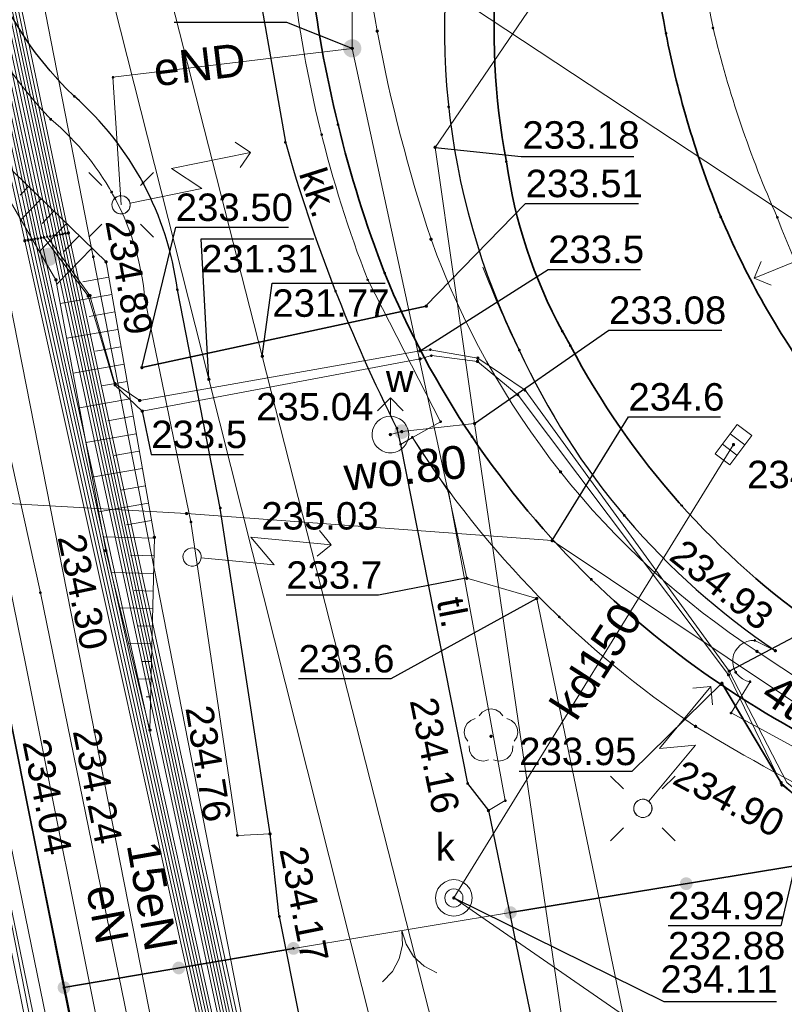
# Model space of a CAD drawing. Header units: metres. Extents: x 6603648 to 6604252, y 5739748 to 5740166.
# Tile 10 of 98: x 6603713 to 6603733, y 5739905 to 5739932. Entities that reach past the tile are written whole.
import ezdxf
from ezdxf.enums import TextEntityAlignment as Align

# ---------------------------------------------------------------- set-up
doc = ezdxf.new("R2010")
doc.units = ezdxf.units.M
doc.layers.get('0').update_dxf_attribs({"color": 252, "linetype": 'CONTINUOUS'})
for name, color, linetype, lineweight in [('GESDZI', 252, 'CONTINUOUS', 18), ('GESUZY', 252, 'CONTINUOUS', 18), ('GSLKBR', 252, 'CONTINUOUS', 18), ('GSLKOG', 252, 'CONTINUOUS', 35), ('GSLKOU', 252, 'CONTINUOUS', 18), ('GSLKRW', 252, 'CONTINUOUS', 25), ('GSLTTR', 252, 'CONTINUOUS', 35), ('GSPPRB', 252, 'CONTINUOUS', 18), ('GSPRDL', 252, 'CONTINUOUS', 18), ('GSPWPS', 252, 'CONTINUOUS', 13), ('GSPWPS_O', 252, 'CONTINUOUS', 13), ('GSSKOA', 252, 'CONTINUOUS', 18), ('GSSKPL', 252, 'CONTINUOUS', 18), ('GSSKPL_O', 252, 'CONTINUOUS', 18), ('GSSZSN', 252, 'CONTINUOUS', 18), ('GULENN', 252, 'CONTINUOUS', 18), ('GULENN_O', 252, 'CONTINUOUS', 18), ('GULEOR', 252, 'CONTINUOUS', 35), ('GULESN', 252, 'CONTINUOUS', 18), ('GULEWN', 252, 'CONTINUOUS', 18), ('GULKDP', 252, 'CONTINUOUS', 18), ('GULKDP_O', 252, 'CONTINUOUS', 18), ('GULKSP', 252, 'CONTINUOUS', 18), ('GULTPR', 252, 'CONTINUOUS', 18), ('GULTPR_O', 252, 'CONTINUOUS', 18), ('GULWOP', 252, 'CONTINUOUS', 18), ('GULWOP_O', 252, 'CONTINUOUS', 18), ('GUPISL', 252, 'CONTINUOUS', 18), ('GUPKKS', 252, 'CONTINUOUS', 18), ('GUPKSD', 252, 'CONTINUOUS', 18), ('GUPKWZ', 252, 'CONTINUOUS', 18), ('GUPKWZ_O', 252, 'CONTINUOUS', 18), ('GUPWDT', 252, 'CONTINUOUS', 18)]:
    doc.layers.add(name, color=color, linetype=linetype, lineweight=lineweight)
for name, color, linetype in [('GUPESH', 252, 'CONTINUOUS'), ('GUPESH_O', 252, 'CONTINUOUS'), ('GUPEUI', 252, 'CONTINUOUS'), ('GUPKSH', 252, 'CONTINUOUS'), ('GUPKSH_O', 252, 'CONTINUOUS'), ('GUPTSH', 252, 'CONTINUOUS'), ('GUPTSH_O', 252, 'CONTINUOUS'), ('GUPWSH', 252, 'CONTINUOUS'), ('GUPWSH_O', 252, 'CONTINUOUS'), ('GUPWZA', 252, 'CONTINUOUS'), ('GUPWZA_O', 252, 'CONTINUOUS')]:
    doc.layers.add(name, color=color, linetype=linetype)
doc.styles.add('Arial', font='arial.ttf')

# ---------------------------------------------------------------- blocks, each defined once
blk = doc.blocks.new('GSPPRB0')
blk.add_lwpolyline([(-0.007955, 0.0225), (0.007955, 0.0225), (0.0225, 0.007955), (0.0225, -0.007955), (0.007955, -0.0225), (-0.007955, -0.0225), (-0.0225, -0.007955), (-0.0225, 0.007955)], close=True)
blk = doc.blocks.new('GUPESH1')
blk.add_hatch(color=256).paths.add_polyline_path([(0, 0.045), (-0.011647, 0.043467), (-0.0225, 0.038971), (-0.03182, 0.03182), (-0.038971, 0.0225), (-0.043467, 0.011647), (-0.045, 0), (-0.043467, -0.011647), (-0.038971, -0.0225), (-0.03182, -0.03182), (-0.0225, -0.038971), (-0.011647, -0.043467), (0, -0.045), (0.011647, -0.043467), (0.0225, -0.038971), (0.03182, -0.03182), (0.038971, -0.0225), (0.043467, -0.011647), (0.045, 0), (0.043467, 0.011647), (0.038971, 0.0225), (0.03182, 0.03182), (0.0225, 0.038971), (0.011647, 0.043467)])
blk = doc.blocks.new('GUPEUI1')
blk.add_hatch(color=256).paths.add_polyline_path([(0, 0.25), (-0.064705, 0.241481), (-0.125, 0.216506), (-0.176777, 0.176777), (-0.216506, 0.125), (-0.241481, 0.064705), (-0.25, 0), (-0.241481, -0.064705), (-0.216506, -0.125), (-0.176777, -0.176777), (-0.125, -0.216506), (-0.064705, -0.241481), (0, -0.25), (0.064705, -0.241481), (0.125, -0.216506), (0.176777, -0.176777), (0.216506, -0.125), (0.241481, -0.064705), (0.25, 0), (0.241481, 0.064705), (0.216506, 0.125), (0.176777, 0.176777), (0.125, 0.216506), (0.064705, 0.241481)])
blk = doc.blocks.new('GUPKKS1')
blk.add_lwpolyline([(0.5, -0.25), (-0.5, -0.25), (-0.5, 0.25), (0.5, 0.25)], close=True)
for points in [[(-0.175, -0.25), (-0.175, 0.25)], [(0.175, -0.25), (0.175, 0.25)]]:
    blk.add_lwpolyline(points)
blk = doc.blocks.new('GUPWSH1')
blk.add_hatch(color=256).paths.add_polyline_path([(0, 0.045), (-0.011647, 0.043467), (-0.0225, 0.038971), (-0.03182, 0.03182), (-0.038971, 0.0225), (-0.043467, 0.011647), (-0.045, 0), (-0.043467, -0.011647), (-0.038971, -0.0225), (-0.03182, -0.03182), (-0.0225, -0.038971), (-0.011647, -0.043467), (0, -0.045), (0.011647, -0.043467), (0.0225, -0.038971), (0.03182, -0.03182), (0.038971, -0.0225), (0.043467, -0.011647), (0.045, 0), (0.043467, 0.011647), (0.038971, 0.0225), (0.03182, 0.03182), (0.0225, 0.038971), (0.011647, 0.043467)])
blk = doc.blocks.new('GUPKWZ1_1')
blk.add_lwpolyline([(0.25, 0), (0.241481, -0.064705), (0.216506, -0.125), (0.176777, -0.176777), (0.125, -0.216506), (0.064705, -0.241481), (0, -0.25), (-0.064705, -0.241481), (-0.125, -0.216506), (-0.176777, -0.176777), (-0.216506, -0.125), (-0.241481, -0.064705), (-0.25, 0), (-0.241481, 0.064705), (-0.216506, 0.125), (-0.176777, 0.176777), (-0.125, 0.216506), (-0.064705, 0.241481), (0, 0.25), (0.064705, 0.241481), (0.125, 0.216506), (0.176777, 0.176777), (0.216506, 0.125), (0.241481, 0.064705)], close=True)
blk = doc.blocks.new('GUPKSD1_1')
blk.add_lwpolyline([(0.5, 0), (0.482963, -0.12941), (0.433013, -0.25), (0.353553, -0.353553), (0.25, -0.433013), (0.12941, -0.482963), (0, -0.5), (-0.12941, -0.482963), (-0.25, -0.433013), (-0.353553, -0.353553), (-0.433013, -0.25), (-0.482963, -0.12941), (-0.5, 0), (-0.482963, 0.12941), (-0.433013, 0.25), (-0.353553, 0.353553), (-0.25, 0.433013), (-0.12941, 0.482963), (0, 0.5), (0.12941, 0.482963), (0.25, 0.433013), (0.353553, 0.353553), (0.433013, 0.25), (0.482963, 0.12941)], close=True)
blk = doc.blocks.new('GSPRDL1')
blk.add_hatch(color=256).paths.add_polyline_path([(-0.045, 0), (-0.042798, -0.013906), (-0.036406, -0.02645), (-0.02645, -0.036406), (-0.013906, -0.042798), (0, -0.045), (0.013906, -0.042798), (0.02645, -0.036406), (0.036406, -0.02645), (0.042798, -0.013906), (0.045, 0), (0.042798, 0.013906), (0.036406, 0.02645), (0.02645, 0.036406), (0.013906, 0.042798), (0, 0.045), (-0.013906, 0.042798), (-0.02645, 0.036406), (-0.036406, 0.02645), (-0.042798, 0.013906)])
for points in [[(-0.646351, 0.068773), (-0.677512, 0.194901), (-0.663766, 0.324092), (-0.606763, 0.440839), (-0.513345, 0.531129), (-0.394725, 0.584125), (-0.265141, 0.593465)], [(-0.134326, 0.635969), (-0.024001, 0.70458), (0.103115, 0.731429), (0.231763, 0.713292), (0.346501, 0.652348), (0.433559, 0.55591), (0.482485, 0.435555)], [(0.563333, 0.324277), (0.662679, 0.240553), (0.727494, 0.127956), (0.75, 0), (0.727494, -0.127956), (0.662679, -0.240553), (0.563333, -0.324277)], [(-0.265141, -0.593465), (-0.394725, -0.584125), (-0.513345, -0.531129), (-0.606763, -0.440839), (-0.663766, -0.324092), (-0.677512, -0.194901), (-0.646351, -0.068773)], [(0.482485, -0.435555), (0.433559, -0.55591), (0.346501, -0.652348), (0.231763, -0.713292), (0.103115, -0.731429), (-0.024001, -0.70458), (-0.134326, -0.635969)]]:
    blk.add_lwpolyline(points)
blk = doc.blocks.new('GUPTSH1')
blk.add_hatch(color=256).paths.add_polyline_path([(0, 0.045), (-0.011647, 0.043467), (-0.0225, 0.038971), (-0.03182, 0.03182), (-0.038971, 0.0225), (-0.043467, 0.011647), (-0.045, 0), (-0.043467, -0.011647), (-0.038971, -0.0225), (-0.03182, -0.03182), (-0.0225, -0.038971), (-0.011647, -0.043467), (0, -0.045), (0.011647, -0.043467), (0.0225, -0.038971), (0.03182, -0.03182), (0.038971, -0.0225), (0.043467, -0.011647), (0.045, 0), (0.043467, 0.011647), (0.038971, 0.0225), (0.03182, 0.03182), (0.0225, 0.038971), (0.011647, 0.043467)])
blk = doc.blocks.new('GUPKSH1')
blk.add_hatch(color=256).paths.add_polyline_path([(0, 0.045), (-0.011647, 0.043467), (-0.0225, 0.038971), (-0.03182, 0.03182), (-0.038971, 0.0225), (-0.043467, 0.011647), (-0.045, 0), (-0.043467, -0.011647), (-0.038971, -0.0225), (-0.03182, -0.03182), (-0.0225, -0.038971), (-0.011647, -0.043467), (0, -0.045), (0.011647, -0.043467), (0.0225, -0.038971), (0.03182, -0.03182), (0.038971, -0.0225), (0.043467, -0.011647), (0.045, 0), (0.043467, 0.011647), (0.038971, 0.0225), (0.03182, 0.03182), (0.0225, 0.038971), (0.011647, 0.043467)])
blk = doc.blocks.new('GUPWZA1')
blk.add_hatch(color=256).paths.add_polyline_path([(0, 0.2), (-0.051764, 0.193185), (-0.1, 0.173205), (-0.141421, 0.141421), (-0.173205, 0.1), (-0.193185, 0.051764), (-0.2, 0), (-0.193185, -0.051764), (-0.173205, -0.1), (-0.141421, -0.141421), (-0.1, -0.173205), (-0.051764, -0.193185), (0, -0.2), (0.051764, -0.193185), (0.1, -0.173205), (0.141421, -0.141421), (0.173205, -0.1), (0.193185, -0.051764), (0.2, 0), (0.193185, 0.051764), (0.173205, 0.1), (0.141421, 0.141421), (0.1, 0.173205), (0.051764, 0.193185)])
blk = doc.blocks.new('GUPWDT1')
blk.add_lwpolyline([(0.5, 0), (0.492404, -0.086824), (0.469846, -0.17101), (0.433013, -0.25), (0.383022, -0.321394), (0.321394, -0.383022), (0.25, -0.433013), (0.17101, -0.469846), (0.086824, -0.492404), (0, -0.5), (-0.086824, -0.492404), (-0.17101, -0.469846), (-0.25, -0.433013), (-0.32743, -0.377875), (-0.393027, -0.309079), (-0.444418, -0.229113), (-0.479746, -0.140866), (-0.497736, -0.047528), (-0.497736, 0.047528), (-0.479746, 0.140866), (-0.444418, 0.229113), (-0.393027, 0.309079), (-0.32743, 0.377875), (-0.25, 0.433013), (-0.163534, 0.4725), (-0.071157, 0.494911), (0.023791, 0.499434), (0.117879, 0.485906), (0.207708, 0.454816), (0.290028, 0.407288), (0.361867, 0.34504), (0.420627, 0.27032), (0.464184, 0.185831), (0.490964, 0.094626)], close=True)
for points in [[(0.646447, 0.353553), (1, 0), (0.646447, -0.353553)], [(0.5, 0), (1, 0)]]:
    blk.add_lwpolyline(points)
blk = doc.blocks.new('GUPISL1_5')
for points in [[(3.396745, 1.05234), (3.75, 0.7), (3.396745, 0.34766)], [(0.25, 0), (2.25, 0), (1.55, 0.7), (3.75, 0.7)]]:
    blk.add_lwpolyline(points)
blk.add_lwpolyline([(0.25, 0), (0.241481, -0.064705), (0.216506, -0.125), (0.176777, -0.176777), (0.125, -0.216506), (0.064705, -0.241481), (0, -0.25), (-0.064705, -0.241481), (-0.125, -0.216506), (-0.176777, -0.176777), (-0.216506, -0.125), (-0.241481, -0.064705), (-0.25, 0), (-0.241481, 0.064705), (-0.216506, 0.125), (-0.176777, 0.176777), (-0.125, 0.216506), (-0.064705, 0.241481), (0, 0.25), (0.064705, 0.241481), (0.125, 0.216506), (0.176777, 0.176777), (0.216506, 0.125), (0.241481, 0.064705)], close=True)
blk = doc.blocks.new('GSPWPS1')
blk.add_hatch(color=256).paths.add_polyline_path([(0, 0.045), (-0.011647, 0.043467), (-0.0225, 0.038971), (-0.03182, 0.03182), (-0.038971, 0.0225), (-0.043467, 0.011647), (-0.045, 0), (-0.043467, -0.011647), (-0.038971, -0.0225), (-0.03182, -0.03182), (-0.0225, -0.038971), (-0.011647, -0.043467), (0, -0.045), (0.011647, -0.043467), (0.0225, -0.038971), (0.03182, -0.03182), (0.038971, -0.0225), (0.043467, -0.011647), (0.045, 0), (0.043467, 0.011647), (0.038971, 0.0225), (0.03182, 0.03182), (0.0225, 0.038971), (0.011647, 0.043467)])
blk = doc.blocks.new('GUPISL1_10')
for points in [[(-0.883883, 0.883883), (-0.53033, 0.53033)], [(0.883883, 0.883883), (0.53033, 0.53033)], [(-0.883883, -0.883883), (-0.53033, -0.53033)], [(0.883883, -0.883883), (0.53033, -0.53033)]]:
    blk.add_lwpolyline(points)
blk.add_lwpolyline([(0.25, 0), (0.234922, -0.085505), (0.19151, -0.160697), (0.125, -0.216507), (0.064705, -0.241482), (0, -0.25), (-0.064705, -0.241482), (-0.125, -0.216507), (-0.183262, -0.170042), (-0.225242, -0.10847), (-0.247207, -0.03726), (-0.247207, 0.03726), (-0.225242, 0.10847), (-0.183262, 0.170042), (-0.125, 0.216507), (-0.05563, 0.243732), (0.018682, 0.2493), (0.091335, 0.232718), (0.155872, 0.195458), (0.20656, 0.14083), (0.238893, 0.07369)], close=True)
blk = doc.blocks.new('GSLKOG2')
blk.add_hatch(color=256).paths.add_polyline_path([(0, 0.175), (-0.045293, 0.169037), (-0.0875, 0.151554), (-0.123744, 0.123744), (-0.151554, 0.0875), (-0.169037, 0.045293), (-0.175, 0), (-0.169037, -0.045293), (-0.151554, -0.0875), (-0.123744, -0.123744), (-0.0875, -0.151554), (-0.045293, -0.169037), (0, -0.175), (0.045293, -0.169037), (0.0875, -0.151554), (0.123744, -0.123744), (0.151554, -0.0875), (0.169037, -0.045293), (0.175, 0), (0.169037, 0.045293), (0.151554, 0.0875), (0.123744, 0.123744), (0.0875, 0.151554), (0.045293, 0.169037)])
blk = doc.blocks.new('GSLKOG1')
blk.add_hatch(color=256).paths.add_polyline_path([(0, 0.175), (-0.045293, 0.169037), (-0.0875, 0.151554), (-0.123744, 0.123744), (-0.151554, 0.0875), (-0.169037, 0.045293), (-0.175, 0), (-0.169037, -0.045293), (-0.151554, -0.0875), (-0.123744, -0.123744), (-0.0875, -0.151554), (-0.045293, -0.169037), (0, -0.175), (0.045293, -0.169037), (0.0875, -0.151554), (0.123744, -0.123744), (0.151554, -0.0875), (0.169037, -0.045293), (0.175, 0), (0.169037, 0.045293), (0.151554, 0.0875), (0.123744, 0.123744), (0.0875, 0.151554), (0.045293, 0.169037)])
blk = doc.blocks.new('GSLKBR1')
for points in [[(0, 0), (-0.051111, -0.388229), (-0.200962, -0.75), (-0.43934, -1.06066), (-0.75, -1.299038)], [(0.75, -1.299038), (0.43934, -1.06066), (0.200962, -0.75), (0.051111, -0.388229), (0, 0)]]:
    blk.add_lwpolyline(points)

msp = doc.modelspace()

# ---------------------------------------------------------------- linework, layer by layer
at = {"layer": 'GESDZI'}
msp.add_line((6603719.27, 5739878.71), (6603703.13, 5739958.06), dxfattribs=at)
msp.add_lwpolyline([(6603691.714, 5739863.768), (6603701.39, 5739966.18), (6603701.42, 5739966.51), (6603703.13, 5739958.06), (6603719.27, 5739878.71), (6603720.73, 5739871.73), (6603724.48, 5739853.38), (6603725.69, 5739853.31), (6603731.69, 5739825.4), (6603774.38, 5739822.29), (6603774.166, 5739819.991)], dxfattribs=at)
at = {"layer": 'GESUZY'}
for points in [[(6604062.77, 5739830.84), (6604014.55, 5739834.06), (6603991.05, 5739835.63), (6603918.87, 5739840.43), (6603844.12, 5739845.41), (6603776.95, 5739849.89), (6603725.69, 5739853.31), (6603724.48, 5739853.38), (6603720.73, 5739871.73), (6603719.27, 5739878.71), (6603703.13, 5739958.06), (6603701.42, 5739966.51), (6603692.92, 5740008.31)], [(6603691.714, 5739863.768), (6603701.39, 5739966.18), (6603701.42, 5739966.51), (6603703.13, 5739958.06), (6603719.27, 5739878.71), (6603720.73, 5739871.73), (6603724.48, 5739853.38), (6603725.69, 5739853.31), (6603776.95, 5739849.89), (6603844.12, 5739845.41), (6603918.87, 5739840.43), (6603991.05, 5739835.63), (6604014.55, 5739834.06), (6604062.77, 5739830.84)]]:
    msp.add_lwpolyline(points, dxfattribs=at)
at = {"layer": 'GSLKBR'}
msp.add_lwpolyline([(6603720.01, 5739906.89), (6603725.94, 5739907.87)], dxfattribs=at)
at = {"layer": 'GSLKOG'}
for points in [[(6603719.265, 5739878.713), (6603713.74, 5739905.82), (6603710.886, 5739920.094), (6603709.692, 5739926.138), (6603706.943, 5739939.546), (6603702.52, 5739961.061), (6603698.684, 5739980.298), (6603695.151, 5739996.89), (6603692.923, 5740008.238), (6603693.465, 5740018.621), (6603694.366, 5740032.062), (6603695.773, 5740054.164), (6603697.507, 5740073.423), (6603699.096, 5740093.969), (6603701.35, 5740122.08)], [(6603760.94, 5739892.26), (6603735.55, 5739909.45), (6603725.94, 5739907.87)], [(6603720.01, 5739906.89), (6603713.74, 5739905.82)]]:
    msp.add_lwpolyline(points, dxfattribs=at)
at = {"layer": 'GSLKOU'}
for points in [[(6603731.05, 5739936.969, 0.056904), (6603731.479, 5739932.056)], [(6603731.479, 5739932.056, 0.045673), (6603733.233, 5739926.881)], [(6603733.233, 5739926.881, 0.160439), (6603740.12, 5739918.137)], [(6603725.188, 5739925.519, 0.018278), (6603726.112, 5739923.367)]]:
    msp.add_lwpolyline(points, format="xyb", dxfattribs=at)
at = {"layer": 'GSLKRW'}
for points in [[(6603719.623, 5739907.764), (6603719.37, 5739910.02), (6603718.01, 5739918.93), (6603716.84, 5739924.9, 0.18154), (6603714.02, 5739930.19, -0.269275), (6603711.34, 5739939.4, 0.039751), (6603711.22, 5739941.45), (6603709.62, 5739949.73), (6603696.41, 5740012.1), (6603705.1, 5740118.58), (6603708.8, 5740118.29), (6603704.84, 5740070.9), (6603702.4, 5740041.46), (6603700.14, 5740012.41), (6603713.04, 5739950.38, 0.051914), (6603714.01, 5739946.48, 0.188776), (6603715.42, 5739945.03, 0.298634), (6603717.12, 5739945.95), (6603717.71, 5739946.86), (6603718.42, 5739947.99), (6603718.75, 5739939.7)], [(6603718.75, 5739939.7, 0.173766), (6603718.23, 5739937.86), (6603719.79, 5739928.93, 0.048284), (6603722.84, 5739921.11), (6603722.94, 5739920.67), (6603724.77, 5739911.4), (6603725.34, 5739910.66), (6603730.11, 5739887.52, 0.604875), (6603737.09, 5739882.41), (6603758.47, 5739886.39), (6603760.73, 5739886.84, 0.095034), (6603764.73, 5739888.29, 0.063081), (6603768.68, 5739890.98), (6603766.78, 5739892.25), (6603757.68, 5739898.54)], [(6603724.78, 5739937.08, 0.17998), (6603726.18, 5739923.25, 0.138135), (6603733.18, 5739915.03)], [(6603719.623, 5739907.764), (6603724.117, 5739885.18, -0.435775), (6603719.265, 5739878.713)]]:
    msp.add_lwpolyline(points, format="xyb", dxfattribs=at)
at = {"layer": 'GSLTTR'}
for points in [[(6603718.42, 5740042.85), (6603711, 5740031.78, 0.197873), (6603707.46, 5740012.99, -0.000264), (6603710.44, 5739997.78), (6603712.7, 5739986.28), (6603715.02, 5739974.46), (6603717.56, 5739961.64), (6603718.76, 5739955.43, -0.02115), (6603719.33, 5739951.98, -0.01537), (6603719.71, 5739948.05), (6603720.01, 5739939.11), (6603720.48, 5739933.6, 0.063458), (6603722.5, 5739925.36, 0.103455), (6603728.15, 5739916.98, 0.087138), (6603735.69, 5739911.88, -0.009366), (6603746.49, 5739907.17), (6603750.35, 5739904.88), (6603754.05, 5739902.42, 0.04307), (6603764.13, 5739897.21, -0.0617), (6603779.54, 5739890.04)], [(6603746.04, 5739969.46), (6603743.22, 5739965.22), (6603740.42, 5739961.02), (6603737.52, 5739956.72), (6603735.13, 5739953.16, 0.000291), (6603734.54, 5739952.28, -0.00424), (6603731.13, 5739947.15, 0.014683), (6603730.02, 5739945.52, 0.014292), (6603728.92, 5739943.67, 0.055652), (6603726.71, 5739938.96, 0.065009), (6603725.58, 5739933.75, 0.071213), (6603725.83, 5739928.4, 0.089635), (6603727.36, 5739923.76, 0.00365), (6603727.58, 5739923.37, 0.119715), (6603734.46, 5739915.6), (6603738.63, 5739912.73), (6603742.91, 5739909.87), (6603747.27, 5739906.96)], [(6603749.51, 5739910.14), (6603745.17, 5739913.05, -0.023956), (6603740.73, 5739916.06, -0.040366), (6603737.37, 5739918.79, -0.051592), (6603734.12, 5739922.53, -0.053249), (6603731.69, 5739926.89, -0.048736), (6603730.19, 5739931.91, -0.048816), (6603729.69, 5739937.09, -0.052283), (6603730.21, 5739942.3, -0.029451), (6603730.96, 5739945.1, -0.067799), (6603734.54, 5739952.28)]]:
    msp.add_lwpolyline(points, format="xyb", dxfattribs=at)
at = {"layer": 'GSSKOA'}
for points in [[(6603709.62, 5739949.73), (6603713.04, 5739950.38, 0.051914), (6603714.01, 5739946.48, 0.188776), (6603715.42, 5739945.03, 0.298634), (6603717.12, 5739945.95), (6603717.71, 5739946.86), (6603718.42, 5739947.99), (6603718.75, 5739939.7, 0.173766), (6603718.23, 5739937.86), (6603719.79, 5739928.93, 0.048284), (6603722.84, 5739921.11), (6603722.94, 5739920.67), (6603724.77, 5739911.4), (6603725.34, 5739910.66)], [(6603719.37, 5739910.02), (6603718.01, 5739918.93), (6603716.84, 5739924.9, 0.18154), (6603714.02, 5739930.19, -0.269275), (6603711.34, 5739939.4, 0.039751), (6603711.22, 5739941.45), (6603709.62, 5739949.73)]]:
    msp.add_lwpolyline(points, format="xyb", dxfattribs=at)
at = {"layer": 'GSSKPL'}
for points in [[(6603709.62, 5739949.73), (6603711.22, 5739941.45, -0.039751), (6603711.34, 5739939.4, 0.269275), (6603714.02, 5739930.19, -0.18154), (6603716.84, 5739924.9), (6603718.01, 5739918.93), (6603719.37, 5739910.02), (6603718.48, 5739909.98), (6603717.21, 5739918.55), (6603715.95, 5739924.65, 0.199135), (6603713.38, 5739929.56, -0.239822), (6603710.38, 5739939.49, 0.059545), (6603710.25, 5739941.34), (6603708.78, 5739949.49)], [(6603718.75, 5739939.7), (6603718.77, 5739939.03), (6603719.51, 5739939.08), (6603719.98, 5739933.55, 0.064022), (6603722.04, 5739925.17), (6603724.03, 5739921.29), (6603723.26, 5739920.86), (6603722.94, 5739920.67), (6603722.84, 5739921.11, -0.048284), (6603719.79, 5739928.93), (6603718.23, 5739937.86, -0.173766)], [(6603732.62, 5739915.31, 0.9519), (6603732.49, 5739914.18), (6603731.97, 5739913.33), (6603735.49, 5739911.42), (6603740.11, 5739909.47), (6603746.28, 5739906.71), (6603745.9, 5739905.98), (6603742.67, 5739907.54), (6603739.83, 5739908.69, -0.050084), (6603731, 5739912.96, -0.104226), (6603723.26, 5739920.86), (6603724.03, 5739921.29), (6603722.04, 5739925.17, -0.064022), (6603719.98, 5739933.55), (6603719.51, 5739939.08), (6603721.29, 5739939.16), (6603724.78, 5739937.08, 0.17998), (6603726.18, 5739923.25, 0.138135), (6603733.18, 5739915.03)]]:
    msp.add_lwpolyline(points, format="xyb", close=True, dxfattribs=at)
msp.add_lwpolyline([(6603724.25, 5739919.38), (6603725.8, 5739910.93), (6603725.34, 5739910.66), (6603724.77, 5739911.4), (6603722.94, 5739920.67), (6603723.26, 5739920.86)], close=True, dxfattribs=at)
at = {"layer": 'GSSZSN'}
msp.add_lwpolyline([(6603711.08, 5739929.36), (6603714.89, 5739925.66), (6603716.21, 5739918.13), (6603716.09, 5739912.86), (6603714.88, 5739917.77), (6603713.52, 5739925.17)], close=True, dxfattribs=at)
for points in [[(6603712.77, 5739927.719), (6603712.54, 5739927.483)], [(6603713.116, 5739927.383), (6603712.563, 5739926.814)], [(6603713.462, 5739927.047), (6603713.139, 5739926.713)], [(6603713.808, 5739926.71), (6603713.067, 5739925.947)], [(6603714.155, 5739926.374), (6603713.737, 5739925.944)], [(6603714.501, 5739926.038), (6603713.542, 5739925.05)], [(6603714.963, 5739925.243), (6603714.258, 5739925.119)], [(6603715.046, 5739924.767), (6603713.639, 5739924.521)], [(6603715.13, 5739924.292), (6603714.428, 5739924.169)], [(6603715.213, 5739923.816), (6603713.814, 5739923.571)], [(6603715.297, 5739923.341), (6603714.599, 5739923.219)], [(6603715.38, 5739922.865), (6603713.988, 5739922.622)], [(6603715.463, 5739922.39), (6603714.769, 5739922.268)], [(6603715.547, 5739921.914), (6603714.163, 5739921.672)], [(6603715.63, 5739921.439), (6603714.94, 5739921.318)], [(6603715.713, 5739920.963), (6603714.337, 5739920.722)], [(6603715.797, 5739920.488), (6603715.111, 5739920.368)], [(6603715.88, 5739920.013), (6603714.512, 5739919.773)], [(6603715.963, 5739919.537), (6603715.281, 5739919.417)], [(6603716.047, 5739919.062), (6603714.686, 5739918.823)], [(6603716.13, 5739918.586), (6603715.452, 5739918.467)], [(6603716.21, 5739918.11), (6603714.812, 5739918.142)], [(6603716.199, 5739917.628), (6603715.553, 5739917.642)], [(6603716.188, 5739917.145), (6603715.028, 5739917.171)], [(6603716.177, 5739916.662), (6603715.662, 5739916.674)], [(6603716.166, 5739916.18), (6603715.267, 5739916.2)], [(6603716.155, 5739915.697), (6603715.771, 5739915.706)], [(6603716.144, 5739915.215), (6603715.506, 5739915.229)], [(6603716.133, 5739914.732), (6603715.879, 5739914.738)], [(6603716.122, 5739914.249), (6603715.746, 5739914.258)], [(6603716.111, 5739913.767), (6603715.988, 5739913.769)]]:
    msp.add_lwpolyline(points, dxfattribs=at)
at = {"layer": 'GULENN'}
for points in [[(6603716.73, 5739984.701), (6603712.125, 5739978.887), (6603709.96, 5739976.67), (6603702.79, 5739966.72), (6603707.653, 5739943.041), (6603710.56, 5739928.09), (6603713.094, 5739916.615), (6603717.941, 5739892.908), (6603721.784, 5739879.813)], [(6603740.519, 5739981.114), (6603746.132, 5739977.459), (6603746.548, 5739977.177), (6603744.816, 5739974.559), (6603745.715, 5739973.757), (6603744.816, 5739974.559), (6603728.607, 5739950.041), (6603729.41, 5739949.413), (6603728.607, 5739950.041), (6603722.462, 5739940.747), (6603721.605, 5739936.139), (6603721.618, 5739931.499)], [(6603703.817, 5739967.481), (6603712.032, 5739925.727), (6603719.751, 5739886.496), (6603728.881, 5739869.101), (6603730.49, 5739869.418), (6603731.118, 5739869.541), (6603721.888, 5739888.22), (6603714.538, 5739925.8), (6603706.498, 5739966.908)], [(6603715.3, 5739927.22), (6603715.077, 5739930.707), (6603721.618, 5739931.499)], [(6603721.618, 5739931.499), (6603724.749, 5739917.009), (6603726.66, 5739916.457), (6603732.497, 5739888.299), (6603732.564, 5739887.924)]]:
    msp.add_lwpolyline(points, dxfattribs=at)
at = {"layer": 'GULEOR'}
for points in [[(6603715.87, 5739922.77), (6603723.64, 5739924.45)], [(6603731.72, 5739914.14), (6603733.34, 5739911.42), (6603735.44, 5739909.54)]]:
    msp.add_lwpolyline(points, dxfattribs=at)
at = {"layer": 'GULESN'}
for points in [[(6603717.379, 5739884.591), (6603713.813, 5739902.234), (6603709.2, 5739924.766), (6603703.779, 5739951.216), (6603698.635, 5739976.702), (6603693.794, 5740000.208), (6603692.136, 5740008.341), (6603692.544, 5740022.334), (6603693.234, 5740031.742), (6603693.839, 5740040.002), (6603694.116, 5740042.536), (6603694.195, 5740045.472), (6603694.487, 5740056.643), (6603696.338, 5740081.74), (6603699.047, 5740112.527), (6603699.215, 5740123.042), (6603699.938, 5740134.181), (6603701.7, 5740153.306), (6603702.115, 5740159.049)], [(6603729.627, 5739822.959), (6603726.18, 5739843.7), (6603723.42, 5739853.93), (6603719.81, 5739870.44), (6603718.15, 5739879.17), (6603713.29, 5739902.54), (6603709.8, 5739920.3), (6603705.4, 5739942.46), (6603700.28, 5739965.48), (6603695.5, 5739990.24)], [(6603710.26, 5739973.42), (6603710.05, 5739971.58), (6603706.41, 5739966.17), (6603705.46, 5739965.72), (6603704.96, 5739964.9), (6603707.95, 5739949.99), (6603713.02, 5739926.3), (6603720.53, 5739892.31), (6603720.72, 5739889.67), (6603721.64, 5739885.48), (6603728, 5739871.32), (6603728.51, 5739867.57), (6603729.06, 5739861.94), (6603729.01, 5739852.84), (6603728.92, 5739849.09), (6603729.23, 5739848.03), (6603729.56, 5739847.36), (6603731.26, 5739846.81), (6603735.49, 5739845.71), (6603741.36, 5739844.83), (6603759.88, 5739842.44)], [(6603710.4, 5739973.49), (6603710.17, 5739971.52), (6603706.52, 5739966.09), (6603705.57, 5739965.67), (6603705.16, 5739964.89), (6603708.13, 5739950.03), (6603713.19, 5739926.33), (6603714.4, 5739924.73), (6603715.13, 5739922.29), (6603715.88, 5739921.58), (6603723.47, 5739923.01), (6603723.78, 5739923.1), (6603725.04, 5739922.94), (6603726.15, 5739922.02), (6603731.9, 5739914.37), (6603733.36, 5739911.36), (6603735.72, 5739909.48), (6603740.98, 5739906.9), (6603742.51, 5739905.75), (6603764.42, 5739891.1)], [(6603710.58, 5739973.58), (6603710.3, 5739971.46), (6603706.64, 5739966.02), (6603705.69, 5739965.63), (6603705.26, 5739964.89), (6603708.22, 5739950.05), (6603713.28, 5739926.35), (6603714.45, 5739924.74), (6603715.13, 5739922.34), (6603715.81, 5739921.87), (6603723.47, 5739923.23), (6603723.75, 5739923.26), (6603725.05, 5739923.03), (6603726.34, 5739922.15), (6603731.92, 5739914.47), (6603733.49, 5739911.43), (6603735.72, 5739909.64), (6603741.03, 5739907.04), (6603742.59, 5739905.88), (6603764.53, 5739891.4)], [(6603709.97, 5739973.28), (6603709.8, 5739971.71), (6603706.18, 5739966.33), (6603705.23, 5739965.82), (6603704.76, 5739964.9), (6603707.76, 5739949.95), (6603712.85, 5739926.27), (6603720.37, 5739892.29), (6603720.46, 5739889.68), (6603721.33, 5739885.41), (6603727.71, 5739871.19), (6603728.21, 5739867.54), (6603728.89, 5739861.95), (6603728.85, 5739852.87), (6603728.68, 5739849.11), (6603728.94, 5739847.97), (6603729.36, 5739847.15), (6603731.19, 5739846.6), (6603735.45, 5739845.51), (6603741.34, 5739844.63), (6603759.87, 5739842.28)], [(6603710.12, 5739973.35), (6603709.92, 5739971.65), (6603706.29, 5739966.25), (6603705.34, 5739965.77), (6603704.86, 5739964.9), (6603707.86, 5739949.97), (6603712.94, 5739926.29), (6603720.45, 5739892.3), (6603720.59, 5739889.68), (6603721.49, 5739885.45), (6603727.86, 5739871.26), (6603728.36, 5739867.56), (6603728.97, 5739861.95), (6603728.93, 5739852.86), (6603728.8, 5739849.1), (6603729.09, 5739848), (6603729.46, 5739847.26), (6603731.22, 5739846.7), (6603735.47, 5739845.61), (6603741.35, 5739844.73), (6603759.87, 5739842.36)], [(6603709.4, 5739972.99), (6603709.29, 5739971.96), (6603705.71, 5739966.64), (6603704.77, 5739966.01), (6603704.36, 5739964.92), (6603707.41, 5739949.88), (6603712.67, 5739926.24), (6603720.21, 5739892.26), (6603720.2, 5739889.69), (6603721.02, 5739885.33), (6603727.42, 5739871.06), (6603727.91, 5739867.5), (6603728.72, 5739861.95), (6603728.69, 5739852.9), (6603728.44, 5739849.13), (6603728.64, 5739847.92), (6603729.15, 5739846.93), (6603731.13, 5739846.4), (6603735.42, 5739845.32), (6603741.31, 5739844.43), (6603759.85, 5739842.12)], [(6603709.54, 5739973.06), (6603709.42, 5739971.89), (6603705.83, 5739966.56), (6603704.88, 5739965.96), (6603704.46, 5739964.92), (6603707.5, 5739949.9), (6603712.76, 5739926.26), (6603720.29, 5739892.27), (6603720.33, 5739889.69), (6603721.18, 5739885.37), (6603727.57, 5739871.13), (6603728.06, 5739867.52), (6603728.8, 5739861.95), (6603728.77, 5739852.88), (6603728.56, 5739849.12), (6603728.79, 5739847.95), (6603729.25, 5739847.04), (6603731.16, 5739846.49), (6603735.43, 5739845.41), (6603741.33, 5739844.53), (6603759.86, 5739842.2)], [(6603705.06, 5739964.89), (6603708.05, 5739950.01), (6603713.11, 5739926.32), (6603720.6, 5739892.32), (6603720.85, 5739889.67), (6603721.8, 5739885.52), (6603728.15, 5739871.39), (6603728.66, 5739867.59), (6603729.14, 5739861.94), (6603729.09, 5739852.83), (6603729.04, 5739849.08), (6603729.38, 5739848.06), (6603729.67, 5739847.47), (6603731.29, 5739846.91), (6603735.51, 5739845.81), (6603741.38, 5739844.93), (6603759.89, 5739842.52)], [(6603705.36, 5739964.88), (6603708.32, 5739950.07), (6603713.37, 5739926.36), (6603720.68, 5739892.34), (6603720.98, 5739889.66), (6603721.95, 5739885.56), (6603728.3, 5739871.45), (6603728.81, 5739867.61), (6603729.23, 5739861.94), (6603729.17, 5739852.82), (6603729.16, 5739849.07), (6603729.53, 5739848.08), (6603729.77, 5739847.58), (6603731.32, 5739847.01), (6603735.53, 5739845.91), (6603741.39, 5739845.02), (6603759.9, 5739842.6)], [(6603705.45, 5739964.88), (6603708.41, 5739950.09), (6603713.46, 5739926.38), (6603720.76, 5739892.35), (6603721.11, 5739889.66), (6603722.11, 5739885.6), (6603728.44, 5739871.52), (6603728.95, 5739867.63), (6603729.31, 5739861.94), (6603729.18, 5739852.82), (6603729.28, 5739849.06), (6603729.68, 5739848.11), (6603729.88, 5739847.69), (6603731.35, 5739847.1), (6603735.55, 5739846.01), (6603741.4, 5739845.12), (6603759.9, 5739842.68)], [(6603705.55, 5739964.87), (6603708.5, 5739950.11), (6603713.54, 5739926.39), (6603720.84, 5739892.36), (6603721.24, 5739889.65), (6603722.27, 5739885.64), (6603728.6, 5739871.59), (6603729.1, 5739867.65), (6603729.39, 5739861.94), (6603729.26, 5739852.8), (6603729.4, 5739849.05), (6603729.82, 5739848.14), (6603729.98, 5739847.8), (6603731.38, 5739847.2), (6603735.57, 5739846.12), (6603741.41, 5739845.22), (6603759.91, 5739842.76)], [(6603705.64, 5739964.87), (6603708.58, 5739950.13), (6603713.63, 5739926.41), (6603720.92, 5739892.37), (6603721.37, 5739889.65), (6603722.44, 5739885.68), (6603728.75, 5739871.66), (6603729.25, 5739867.67), (6603729.48, 5739861.93), (6603729.34, 5739852.79), (6603729.51, 5739849.04), (6603729.97, 5739848.17), (6603730.09, 5739847.91), (6603731.41, 5739847.29), (6603735.59, 5739846.23), (6603741.43, 5739845.32), (6603759.92, 5739842.84)], [(6603705.74, 5739964.87), (6603708.67, 5739950.14), (6603713.7, 5739926.42), (6603721, 5739892.39), (6603721.5, 5739889.64), (6603722.6, 5739885.72), (6603728.91, 5739871.73), (6603729.4, 5739867.68), (6603729.56, 5739861.93), (6603729.42, 5739852.78), (6603729.62, 5739849.03), (6603730.12, 5739848.2), (6603730.2, 5739848.03), (6603731.44, 5739847.39), (6603735.61, 5739846.35), (6603741.44, 5739845.42), (6603759.93, 5739842.92)], [(6603705.83, 5739964.86), (6603708.77, 5739950.16), (6603713.78, 5739926.44), (6603721.1, 5739892.4), (6603721.63, 5739889.64), (6603722.76, 5739885.76), (6603729.05, 5739871.79), (6603729.55, 5739867.7), (6603729.65, 5739861.93), (6603729.5, 5739852.76), (6603729.73, 5739849.02), (6603730.27, 5739848.22), (6603730.31, 5739848.14), (6603731.47, 5739847.48), (6603735.63, 5739846.46), (6603741.45, 5739845.51), (6603759.93, 5739843)], [(6603705.93, 5739964.86), (6603708.89, 5739950.19), (6603713.86, 5739926.45), (6603721.2, 5739892.42), (6603721.77, 5739889.63), (6603722.92, 5739885.8), (6603729.21, 5739871.86), (6603729.67, 5739867.72), (6603729.74, 5739861.93), (6603729.58, 5739852.75), (6603729.85, 5739849.01), (6603730.42, 5739848.25), (6603731.51, 5739847.58), (6603735.65, 5739846.55), (6603741.46, 5739845.6), (6603759.94, 5739843.08), (6603778.41, 5739842.44), (6603792.65, 5739841.57), (6603796.97, 5739841.31), (6603799.03, 5739841.2), (6603828.3, 5739838.36), (6603832.88, 5739837.85), (6603859.08, 5739836.24), (6603882.48, 5739834.59)]]:
    msp.add_lwpolyline(points, dxfattribs=at)
at = {"layer": 'GULEWN'}
for points in [[(6604053.491, 5739830.206), (6604029.54, 5739831.784), (6604023.545, 5739832.079), (6604003.586, 5739833.394), (6603931.654, 5739838.435), (6603858.642, 5739843.848), (6603791.067, 5739848.102), (6603726.181, 5739852.128), (6603723.418, 5739852.125), (6603723.211, 5739852.899), (6603721.578, 5739860.987), (6603719.529, 5739871.388), (6603718.105, 5739878.446), (6603715.641, 5739890.395), (6603709.655, 5739919.794), (6603704.796, 5739949.42), (6603697.83, 5739978.621), (6603695.5, 5739990.24), (6603694.86, 5739993.48), (6603695.43, 5739994.26), (6603696.66, 5739994.54), (6603696.88, 5739994.59)], [(6603695.5, 5739990.24), (6603698.18, 5739976.856), (6603701.36, 5739961.449), (6603705.249, 5739942.066), (6603713.427, 5739902.537), (6603717.379, 5739884.591)]]:
    msp.add_lwpolyline(points, dxfattribs=at)
at = {"layer": 'GULKDP'}
for points in [[(6603777.757, 5739819.752), (6603779.27, 5739834.54), (6603781.34, 5739854.48), (6603739.85, 5739865.22), (6603725.67, 5739897.5), (6603719.16, 5739923.08), (6603711.57, 5739952.81), (6603705.46, 5739984.06), (6603699.45, 5740014.69), (6603703.39, 5740065.66), (6603707.55, 5740115.42), (6603711.278, 5740161.991)], [(6603764.477, 5739907.103), (6603762.949, 5739907.983), (6603754.079, 5739913.346), (6603717.161, 5739937.74), (6603730.219, 5739957.456), (6603752.8, 5739993.086), (6603781.546, 5740035.03), (6603814.503, 5740080.605)], [(6603724.394, 5739908.27), (6603732.037, 5739920.666)], [(6603724.394, 5739908.27), (6603743.024, 5739895.39), (6603765.109, 5739880.121)]]:
    msp.add_lwpolyline(points, dxfattribs=at)
msp.add_lwpolyline([(6603750.86, 5739901.24), (6603734.63, 5739910.94), (6603734.2, 5739911.2), (6603734.39, 5739911.66), (6603734.91, 5739912.96), (6603735.1, 5739913.42), (6603734.68, 5739913.69), (6603732.68, 5739915.01, -0.162517), (6603723.77, 5739926.28, -0.066964), (6603721.6, 5739937.82), (6603721.04, 5739948.88), (6603720.6, 5739953.07), (6603718.81, 5739961.35), (6603718.7, 5739961.84), (6603718.62, 5739962.33, -0.074444), (6603717.9, 5739971.45), (6603717.9, 5739971.95), (6603717.67, 5739972.39, -0.125611)], format="xyb", dxfattribs=at)
at = {"layer": 'GULKSP'}
msp.add_lwpolyline([(6603787.705, 5739819.089), (6603789.77, 5739850.36), (6603764.29, 5739857.04), (6603737.51, 5739864.02), (6603724.57, 5739895.18), (6603717.7, 5739922.45), (6603709.7, 5739954.04), (6603703.98, 5739982.97), (6603697.59, 5740015.56), (6603701.63, 5740063.88), (6603705.74, 5740113.57), (6603709.426, 5740162.111)], dxfattribs=at)
at = {"layer": 'GULTPR'}
for points in [[(6603691.998, 5740034.25), (6603690.62, 5740008.45), (6603694.1, 5739991.87), (6603695.95, 5739988.32), (6603695.91, 5739981.85), (6603702.28, 5739951.25), (6603704.11, 5739941.11), (6603708.156, 5739919.311), (6603708.46, 5739919.26), (6603717.09, 5739918.78), (6603727.08, 5739918.04), (6603747.81, 5739904.18), (6603766.37, 5739891.69), (6603772.61, 5739898.24), (6603784.29, 5739915.24), (6603793.11, 5739927.04), (6603801.178, 5739921.438)], [(6603722.834, 5739990.106), (6603720.857, 5739991.517), (6603712.487, 5739979.925), (6603701.943, 5739966.871), (6603704.95, 5739951.962), (6603709.54, 5739930.134), (6603712.688, 5739914.678), (6603714.869, 5739903.799), (6603717.642, 5739889.038), (6603719.27, 5739879.708), (6603718.685, 5739879.092), (6603720.061, 5739872.312), (6603722.936, 5739872.483), (6603723.061, 5739871.798)]]:
    msp.add_lwpolyline(points, dxfattribs=at)
at = {"layer": 'GULWOP'}
for points in [[(6603825.656, 5739849.078), (6603769.366, 5739852.901), (6603737.285, 5739855.059), (6603734.65, 5739855.19), (6603732.727, 5739868.33), (6603732.589, 5739869.247), (6603724.96, 5739921.24), (6603723.88, 5739928.79), (6603745.201, 5739960.057)], [(6603724.96, 5739921.24), (6603722.97, 5739921.02), (6603722.66, 5739920.94)]]:
    msp.add_lwpolyline(points, dxfattribs=at)
at = {"layer": 'GUPESH_O', "flags": 128}
for points in [[(6603721.618, 5739931.499), (6603719.831, 5739932.203), (6603716.751, 5739932.203)], [(6603723.617, 5739924.45), (6603726.356, 5739927.258), (6603729.436, 5739927.258)], [(6603715.87, 5739922.77), (6603716.794, 5739926.607), (6603719.874, 5739926.607)], [(6603723.47, 5739923.23), (6603726.973, 5739925.457), (6603729.493, 5739925.457)], [(6603715.88, 5739921.58), (6603716.124, 5739920.398), (6603718.644, 5739920.398)], [(6603724.718, 5739917.009), (6603722.334, 5739916.552), (6603719.814, 5739916.552)], [(6603726.66, 5739916.457), (6603722.67, 5739914.264), (6603720.15, 5739914.264)], [(6603731.92, 5739914.47), (6603735.005, 5739916.104), (6603737.525, 5739916.104)], [(6603731.72, 5739914.14), (6603729.26, 5739911.728), (6603726.18, 5739911.728)]]:
    msp.add_lwpolyline(points, dxfattribs=at)
at = {"layer": 'GUPKSH_O', "flags": 128}
for points in [[(6603717.7, 5739922.45), (6603717.487, 5739926.295), (6603720.567, 5739926.295)], [(6603719.16, 5739923.08), (6603719.433, 5739925.082), (6603722.513, 5739925.082)], [(6603734.2, 5739911.2), (6603733.327, 5739907.512), (6603730.247, 5739907.512)], [(6603724.394, 5739908.27), (6603730.129, 5739905.441), (6603733.209, 5739905.441)]]:
    msp.add_lwpolyline(points, dxfattribs=at)
at = {"layer": 'GUPTSH_O', "flags": 128}
msp.add_lwpolyline([(6603727.08, 5739918.04), (6603729.166, 5739921.423), (6603731.686, 5739921.423)], dxfattribs=at)
at = {"layer": 'GUPWSH_O', "flags": 128}
for points in [[(6603723.88, 5739928.79), (6603726.235, 5739928.541), (6603729.315, 5739928.541)], [(6603724.96, 5739921.24), (6603728.634, 5739923.794), (6603731.714, 5739923.794)]]:
    msp.add_lwpolyline(points, dxfattribs=at)

# ---------------------------------------------------------------- block references
at = {"layer": 'GSLKBR', "rotation": 9.383963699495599}
msp.add_blockref('GSLKBR1', (6603722.975, 5739907.38), dxfattribs=at)
at = {"layer": 'GSLKOG'}
for name, p, rotation in [('GSLKOG2', (6603730.745, 5739908.66), 189.3365889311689), ('GSLKOG2', (6603730.745, 5739908.66), 189.3365889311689), ('GSLKOG1', (6603725.94, 5739907.87), 189.3365889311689), ('GSLKOG1', (6603720.01, 5739906.89), 189.6844551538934), ('GSLKOG2', (6603716.875, 5739906.355), 189.6844551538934), ('GSLKOG2', (6603716.875, 5739906.355), 189.6844551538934), ('GSLKOG1', (6603713.74, 5739905.82), 189.6844551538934)]:
    msp.add_blockref(name, p, dxfattribs=dict(at, rotation=rotation))
at = {"layer": 'GSPPRB', "rotation": 90}
for p in [(6603722.3, 5739931.97), (6603730.19, 5739931.91), (6603731.479, 5739932.056), (6603715.077, 5739930.707), (6603714.02, 5739930.19), (6603724.25, 5739929.9), (6603713.38, 5739929.56), (6603721.23, 5739929.41), (6603720.78, 5739929.14), (6603719.79, 5739928.93), (6603725.83, 5739928.4), (6603715.9, 5739927.82), (6603715.04, 5739927.57), (6603731.69, 5739926.89), (6603733.233, 5739926.881), (6603712.76, 5739926.26), (6603712.85, 5739926.27), (6603712.94, 5739926.29), (6603713.02, 5739926.3), (6603713.11, 5739926.32), (6603713.19, 5739926.33), (6603713.28, 5739926.35), (6603713.37, 5739926.36), (6603713.46, 5739926.38), (6603713.54, 5739926.39), (6603713.63, 5739926.41), (6603713.7, 5739926.42), (6603713.78, 5739926.44), (6603713.86, 5739926.45), (6603723.77, 5739926.28), (6603712.67, 5739926.24), (6603714.538, 5739925.8), (6603714.89, 5739925.66), (6603722.5, 5739925.36), (6603713.52, 5739925.17), (6603722.04, 5739925.17), (6603714.4, 5739924.73), (6603714.45, 5739924.74), (6603715.95, 5739924.65), (6603716.84, 5739924.9), (6603721.16, 5739924.86), (6603723.64, 5739924.45), (6603727.36, 5739923.76), (6603727.58, 5739923.37), (6603723.47, 5739923.23), (6603723.75, 5739923.26), (6603723.78, 5739923.1), (6603725.05, 5739923.03), (6603726.18, 5739923.25), (6603715.87, 5739922.77), (6603723.47, 5739923.01), (6603725.04, 5739922.94), (6603715.13, 5739922.34), (6603715.13, 5739922.29), (6603726.15, 5739922.02), (6603726.34, 5739922.15), (6603715.81, 5739921.87), (6603715.88, 5739921.58), (6603724.03, 5739921.29), (6603724.96, 5739921.24), (6603722.66, 5739920.94), (6603722.84, 5739921.11), (6603722.97, 5739921.02), (6603724.89, 5739920.88), (6603722.94, 5739920.67), (6603723.26, 5739920.86), (6603727.31, 5739919.92), (6603724.25, 5739919.38), (6603730.62, 5739919), (6603717.09, 5739918.78), (6603718.01, 5739918.93), (6603729.05, 5739918.73), (6603717.21, 5739918.55), (6603716.21, 5739918.13), (6603714.88, 5739917.77), (6603728.15, 5739916.98), (6603713.094, 5739916.615), (6603727.28, 5739915.95), (6603732.62, 5739915.31), (6603732.68, 5739915.01), (6603733.18, 5739915.03), (6603731.92, 5739914.47), (6603732.1, 5739914.44), (6603731.72, 5739914.14), (6603731.9, 5739914.37), (6603732.49, 5739914.18), (6603731.7, 5739914.1), (6603731.97, 5739913.33), (6603716.09, 5739912.86), (6603731, 5739912.96), (6603724.77, 5739911.4), (6603733.34, 5739911.42), (6603733.36, 5739911.36), (6603725.8, 5739910.93), (6603725.34, 5739910.66), (6603718.48, 5739909.98), (6603719.37, 5739910.02), (6603719.623, 5739907.764), (6603725.94, 5739907.87), (6603720.01, 5739906.89), (6603713.74, 5739905.82)]:
    msp.add_blockref('GSPPRB0', p, dxfattribs=at)
at = {"layer": 'GSPRDL', "rotation": 90}
msp.add_blockref('GSPRDL1', (6603725.41, 5739912.69), dxfattribs=at)
at = {"layer": 'GSPWPS', "rotation": 90}
for p in [(6603714.89, 5739925.66), (6603713.52, 5739925.17), (6603716.21, 5739918.13), (6603714.88, 5739917.77), (6603733.18, 5739915.03), (6603716.09, 5739912.86), (6603731, 5739912.96), (6603725.34, 5739910.66), (6603719.37, 5739910.02)]:
    msp.add_blockref('GSPWPS1', p, dxfattribs=at)
at = {"layer": 'GUPESH', "rotation": 90}
for p in [(6603721.618, 5739931.499), (6603712.67, 5739926.24), (6603712.76, 5739926.26), (6603713.86, 5739926.45), (6603714.4, 5739924.73), (6603714.45, 5739924.74), (6603723.64, 5739924.45), (6603723.47, 5739923.23), (6603723.47, 5739923.01), (6603725.05, 5739923.03), (6603715.87, 5739922.77), (6603725.04, 5739922.94), (6603715.81, 5739921.87), (6603715.88, 5739921.58), (6603724.749, 5739917.009), (6603726.66, 5739916.457), (6603731.92, 5739914.47), (6603731.72, 5739914.14), (6603731.9, 5739914.37), (6603733.34, 5739911.42), (6603733.36, 5739911.36)]:
    msp.add_blockref('GUPESH1', p, dxfattribs=at)
at = {"layer": 'GUPEUI', "rotation": 90}
for p in [(6603721.618, 5739931.499), (6603713.319, 5739925.798)]:
    msp.add_blockref('GUPEUI1', p, dxfattribs=at)
at = {"layer": 'GUPISL'}
for name, p, rotation in [('GUPISL1_5', (6603715.3, 5739927.22), 11.52544994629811), ('GUPISL1_10', (6603715.3, 5739927.22), 90), ('GUPISL1_5', (6603735.81, 5739927.28), 202.1944258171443), ('GUPISL1_5', (6603717.24, 5739917.59), 354.5096933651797), ('GUPISL1_5', (6603729.56, 5739910.72), 50.21956100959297), ('GUPISL1_10', (6603729.56, 5739910.72), 90)]:
    msp.add_blockref(name, p, dxfattribs=dict(at, rotation=rotation))
at = {"layer": 'GUPKKS', "rotation": 53.19051912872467}
msp.add_blockref('GUPKKS1', (6603732.037, 5739920.666), dxfattribs=at)
at = {"layer": 'GUPKSD', "rotation": 90}
msp.add_blockref('GUPKSD1_1', (6603724.394, 5739908.27), dxfattribs=at)
at = {"layer": 'GUPKSH', "rotation": 90}
for p in [(6603722.3, 5739931.97), (6603723.77, 5739926.28), (6603719.16, 5739923.08), (6603717.7, 5739922.45), (6603732.037, 5739920.666), (6603727.31, 5739919.92), (6603732.68, 5739915.01), (6603724.394, 5739908.27), (6603724.394, 5739908.27)]:
    msp.add_blockref('GUPKSH1', p, dxfattribs=at)
at = {"layer": 'GUPKWZ', "rotation": 90}
msp.add_blockref('GUPKWZ1_1', (6603724.394, 5739908.27), dxfattribs=at)
at = {"layer": 'GUPTSH', "rotation": 90}
for p in [(6603717.09, 5739918.78), (6603727.08, 5739918.04)]:
    msp.add_blockref('GUPTSH1', p, dxfattribs=at)
at = {"layer": 'GUPWDT', "rotation": 90}
msp.add_blockref('GUPWDT1', (6603722.66, 5739920.94), dxfattribs=at)
at = {"layer": 'GUPWSH', "rotation": 90}
for p in [(6603723.882, 5739928.794), (6603724.96, 5739921.24), (6603722.66, 5739920.94), (6603722.66, 5739920.94), (6603722.97, 5739921.02), (6603722.97, 5739921.02)]:
    msp.add_blockref('GUPWSH1', p, dxfattribs=at)
at = {"layer": 'GUPWZA', "rotation": 90}
msp.add_blockref('GUPWZA1', (6603722.97, 5739921.02), dxfattribs=at)

# ---------------------------------------------------------------- texts
at = {"layer": 'GSPWPS_O', "style": 'Arial'}
for s, rotation, p in [('234.89', 280.3808, (6603714.867, 5739926.769)), ('234.30', 281.8559, (6603713.562, 5739918.132)), ('234.93', 321.3016, (6603730.238, 5739917.545)), ('234.16', 281.5762, (6603723.186, 5739913.665)), ('234.76', 279.4045, (6603717.056, 5739913.465)), ('234.24', 281.344, (6603713.976, 5739912.832)), ('234.04', 281.344, (6603712.601, 5739912.536)), ('234.90', 331.8674, (6603730.329, 5739911.41)), ('234.17', 281.2409, (6603719.623, 5739909.597))]:
    msp.add_text(s, height=0.75, rotation=rotation, dxfattribs=at).set_placement(p)
at = {"layer": 'GSSKPL_O', "style": 'Arial'}
for s, rotation, p in [('kk.', 287.5533, (6603720.355, 5739927.446)), ('tl.', 280.9161, (6603724.002, 5739916.005))]:
    msp.add_text(s, height=0.75, rotation=rotation, dxfattribs=at).set_placement(p, align=Align.CENTER)
at = {"layer": 'GULENN_O', "style": 'Arial'}
for s, rotation, p in [('eND', 6.9032, (6603717.495, 5739930.61)), ('15eN', 279.9495, (6603715.711, 5739908.242)), ('eN', 280.4044, (6603714.49, 5739907.747))]:
    msp.add_text(s, height=0.9, rotation=rotation, dxfattribs=at).set_placement(p, align=Align.CENTER)
at = {"layer": 'GULKDP_O', "style": 'Arial'}
msp.add_text('kd150', height=0.9, rotation=57.1939, dxfattribs=at).set_placement((6603728.66, 5739914.508), align=Align.CENTER)
at = {"layer": 'GULTPR_O', "style": 'Arial'}
msp.add_text('4t', height=0.9, rotation=325.8761, dxfattribs=at).set_placement((6603733.166, 5739913.41), align=Align.CENTER)
at = {"layer": 'GULWOP_O', "style": 'Arial'}
msp.add_text('wo.80', height=0.9, rotation=6.3086, dxfattribs=at).set_placement((6603723.115, 5739919.582), align=Align.CENTER)
at = {"layer": 'GUPESH_O', "style": 'Arial'}
for s, p in [('233.51', (6603726.356, 5739927.43)), ('233.50', (6603716.794, 5739926.78)), ('233.5', (6603726.973, 5739925.63)), ('233.5', (6603716.124, 5739920.57)), ('233.7', (6603719.814, 5739916.724)), ('233.6', (6603720.15, 5739914.436)), ('233.95', (6603726.18, 5739911.901))]:
    msp.add_text(s, height=0.75, rotation=360, dxfattribs=at).set_placement(p)
at = {"layer": 'GUPKSH_O', "style": 'Arial'}
for s, p in [('231.31', (6603717.487, 5739925.373)), ('231.77', (6603719.433, 5739924.159)), ('234.91', (6603732.409, 5739919.474)), ('234.92', (6603730.247, 5739907.685)), ('232.88', (6603730.247, 5739906.59)), ('234.11', (6603730.039, 5739905.676))]:
    msp.add_text(s, height=0.75, rotation=360, dxfattribs=at).set_placement(p)
at = {"layer": 'GUPKWZ_O', "style": 'Arial'}
msp.add_text('k', height=0.75, rotation=360, dxfattribs=at).set_placement((6603724.422, 5739909.29), align=Align.RIGHT)
at = {"layer": 'GUPTSH_O', "style": 'Arial'}
msp.add_text('234.6', height=0.75, rotation=360, dxfattribs=at).set_placement((6603729.166, 5739921.596))
at = {"layer": 'GUPWSH_O', "style": 'Arial'}
for s, p in [('233.18', (6603726.266, 5739928.757)), ('233.08', (6603728.634, 5739923.966)), ('235.04', (6603718.99, 5739921.327)), ('235.03', (6603719.132, 5739918.343))]:
    msp.add_text(s, height=0.75, rotation=360, dxfattribs=at).set_placement(p)
at = {"layer": 'GUPWZA_O', "style": 'Arial'}
msp.add_text('w', height=0.75, rotation=360, dxfattribs=at).set_placement((6603723.293, 5739922.104), align=Align.RIGHT)

doc.saveas('drawing.dxf')
